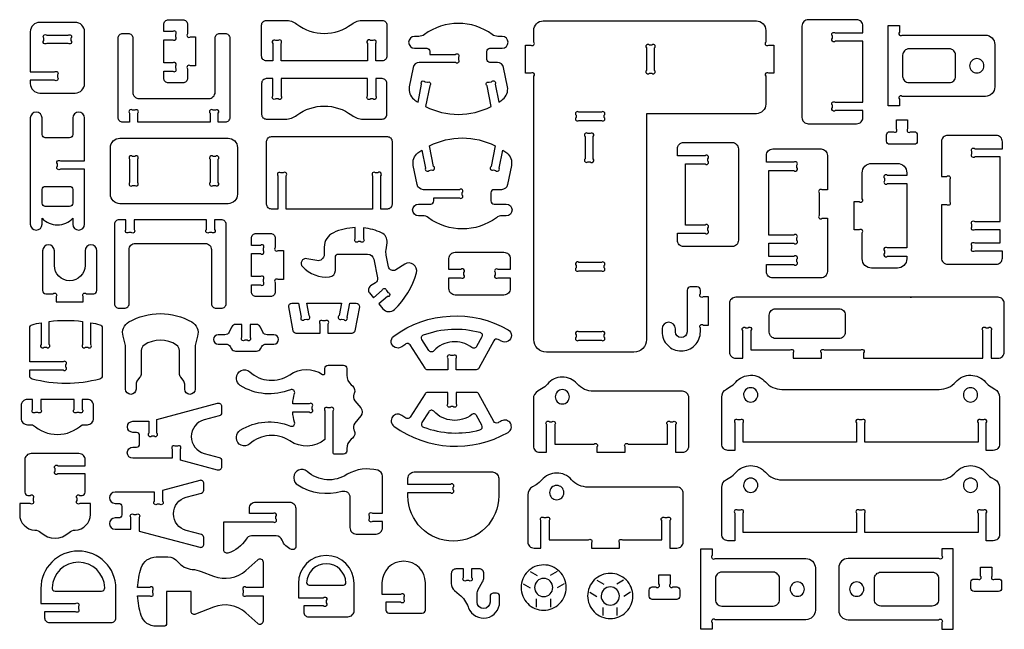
# Model space of a CAD drawing. Extents: x -471 to 979, y -690 to 1124.
# Tile 1 of 2: x -468 to 977, y -690 to 204. Entities that reach past the tile are written whole.
import ezdxf

# ---------------------------------------------------------------- set-up
doc = ezdxf.new("R2010")
doc.units = 0
doc.header["$MEASUREMENT"] = 0
doc.layers.add('KONTUR', color=20, linetype='CONTINUOUS')

msp = doc.modelspace()

# ---------------------------------------------------------------- linework, layer by layer
at = {"layer": 'KONTUR'}
for points in [[(-256.5, 128.4), (-243.4, 128.4, 1), (-239.1, 132.7), (-239.1, 136.2, 1), (-243.4, 140.4), (-256.5, 140.4), (-256.5, 174.3), (-243.4, 174.3, 1), (-239.1, 178.5), (-239.1, 182, 1), (-243.4, 186.3), (-256.5, 186.3), (-256.5, 196.7, -0.414214), (-249.5, 203.6), (-228.7, 203.6, -0.414214), (-221.8, 196.7), (-221.8, 183, 1), (-217.5, 178.7), (-209.8, 178.7), (-209.8, 136), (-217.5, 136, 1), (-221.8, 131.7), (-221.8, 118.1, -0.414214), (-228.7, 111.2), (-249.5, 111.2, -0.414214), (-256.5, 118.1)], [(-106.1, 202.8), (-78, 202.8, -0.16263), (-61.4, 197.2, 0.334097), (19.3, 197.2, -0.16263), (35.9, 202.8), (64, 202.8, -0.414214), (70.9, 195.9), (70.9, 150.4, -0.414214), (64, 143.5), (54.4, 143.5), (54.4, 168.9, 1), (50.2, 173.2), (46.7, 173.2, 1), (42.4, 168.9), (42.4, 143.5), (-84.5, 143.5), (-84.5, 168.9, 1), (-88.8, 173.2), (-92.3, 173.2, 1), (-96.5, 168.9), (-96.5, 143.5), (-106.1, 143.5, -0.414214), (-113, 150.4), (-113, 195.9, -0.414214)], [(769.2, 70.6), (728.8, 70.6, -1), (724.5, 74.8), (724.5, 78.3, -1), (728.8, 82.6), (757.2, 82.6), (769.2, 82.6), (769.2, 172.3), (757.2, 172.3), (728.8, 172.3, -1), (724.5, 176.6), (724.5, 180.1, -1), (728.8, 184.3), (769.2, 184.3), (769.2, 194.5, 0.414214), (760, 203.7), (689.1, 203.7, 0.414214), (679.8, 194.5), (679.8, 60.4, 0.414214), (689.1, 51.1), (760, 51.1, 0.414214), (769.2, 60.4)], [(-438.5, 96.2), (-386.6, 96.2, 0.414214), (-372.8, 110.1), (-372.8, 186, 0.414214), (-386.6, 199.8), (-438.5, 199.8, 0.414214), (-452.4, 186), (-452.4, 127.1), (-416.8, 127.1, -1), (-412.6, 122.9), (-412.6, 119.4, -1), (-416.8, 115.1), (-452.4, 115.1), (-452.4, 110.1, 0.414214)], [(223.9, 76.4), (217.8, 106.9, -1), (221.1, 111.9), (224.5, 112.6, -1), (229.5, 109.2), (234.9, 82.8, 0.016944), (240.8, 87, 0.286808), (247.7, 105.3), (242, 133.5, 0.357001), (232.9, 140.9), (222.1, 140.9, -0.414214), (217.5, 145.5), (217.5, 157.4, -0.414214), (222.1, 162), (240, 162, 1), (240, 179.2), (233.8, 179.2, -0.161246), (225.5, 181.9, 0.331101), (125.8, 181.9, -0.161246), (117.5, 179.2), (111.3, 179.2, 1), (111.3, 162), (129.2, 162, -0.414214), (133.8, 157.4), (133.8, 152.9), (171.4, 152.9, -1), (175.7, 148.6), (175.7, 145.1, -1), (171.4, 140.9), (118.4, 140.9, 0.357001), (109.3, 133.5), (103.7, 105.3, 0.286808), (110.5, 87, 0.016944), (116.5, 82.8), (121.8, 109.2, -1), (126.8, 112.6), (130.2, 111.9, -1), (133.6, 106.9), (127.4, 76.4, 0.237707)], [(451.7, -265.5, -0.414214), (433.2, -284), (304.9, -284, -0.414214), (286.4, -265.5), (286.4, 120.9, 1), (282.2, 125.2), (274.4, 125.2), (274.4, 166.6), (282.2, 166.6, 1), (286.4, 170.9), (286.4, 188.1, -0.414214), (300.2, 202), (612.9, 202, -0.414214), (626.7, 188.1), (626.7, 170.9, 1), (631, 166.6), (638.7, 166.6), (638.7, 125.2), (631, 125.2, 1), (626.7, 120.9), (626.7, 79.7, -0.414214), (612.9, 65.9), (451.7, 65.9)], [(949, 91.3), (827, 91.3, 1), (822.8, 87.1), (822.8, 77.2), (806.3, 77.2), (806.3, 195.1), (822.8, 195.1), (822.8, 185.3, 1), (827, 181.1), (949, 181.1, -0.414214), (962.8, 167.2), (962.8, 105.2, -0.414214)], [(-428.2, 180.9), (-396.9, 180.9, -1), (-392.7, 176.7), (-392.7, 173.2, -1), (-396.9, 168.9), (-428.2, 168.9, -1), (-432.5, 173.2), (-432.5, 176.7, -1)], [(-316.6, 53.5, -0.414214), (-323.6, 60.4), (-323.6, 176.6, -0.414214), (-316.6, 183.5), (-308.9, 183.5, -0.414214), (-302, 176.6), (-302, 97.4, 0.414214), (-292.8, 88.2), (-190.5, 88.2, 0.414214), (-181.2, 97.4), (-181.2, 176.6, -0.414214), (-174.3, 183.5), (-166.6, 183.5, -0.414214), (-159.7, 176.6), (-159.7, 60.4, -0.414214), (-166.6, 53.5), (-176.6, 53.5), (-176.6, 66.6, 1), (-180.8, 70.9), (-184.3, 70.9, 1), (-188.6, 66.6), (-188.6, 53.5), (-294.7, 53.5), (-294.7, 66.6, 1), (-298.9, 70.9), (-302.4, 70.9, 1), (-306.7, 66.6), (-306.7, 53.5)], [(451.7, 162.4), (451.7, 129.4, 1), (455.9, 125.2), (459.4, 125.2, 1), (463.7, 129.4), (463.7, 162.4, 1), (459.4, 166.6), (455.9, 166.6, 1)], [(905.2, 120.6), (905.2, 151.7, 0.414214), (896, 161), (836.8, 161, 0.414214), (827.6, 151.7), (827.6, 120.6, 0.414214), (836.8, 111.4), (896, 111.4, 0.414214)], [(936.4, 146.7, 0.414214), (925.9, 136.2, 0.414214), (936.4, 125.7, 0.414214), (946.8, 136.2, 0.414214)], [(-106.1, 58), (-78, 58, 0.16263), (-61.4, 63.6, -0.334097), (19.3, 63.6, 0.16263), (35.9, 58), (64, 58, 0.414214), (70.9, 64.9), (70.9, 110.3, 0.414214), (64, 117.3), (54.4, 117.3), (54.4, 91.9, -1), (50.2, 87.6), (46.7, 87.6, -1), (42.4, 91.9), (42.4, 117.3), (-84.5, 117.3), (-84.5, 91.9, -1), (-88.8, 87.6), (-92.3, 87.6, -1), (-96.5, 91.9), (-96.5, 117.3), (-106.1, 117.3, 0.414214), (-113, 110.3), (-113, 64.9, 0.414214)], [(-390, 59.6), (-390, 35.2, -0.414214), (-394.7, 30.6), (-430.5, 30.6, -0.414214), (-435.1, 35.2), (-435.1, 59.6, 1), (-452.4, 59.6), (-452.4, -96.2, 1), (-435.1, -96.2), (-435.1, -87.5, 0.435619), (-390, -87.5), (-390, -96.2, 1), (-372.8, -96.2), (-372.8, -15.5), (-408.3, -15.5, -1), (-412.6, -11.2), (-412.6, -7.7, -1), (-408.3, -3.5), (-372.8, -3.5), (-372.8, 59.6, 1)], [(352.6, 56.1), (385.5, 56.1, 1), (389.8, 60.4), (389.8, 63.9, 1), (385.5, 68.1), (352.6, 68.1, 1), (348.3, 63.9), (348.3, 60.4, 1)], [(808.7, 39.4), (814.1, 39.4, 1), (818.4, 43.6), (818.4, 56.9), (834.9, 56.9), (834.9, 43.6, 1), (839.1, 39.4), (844.5, 39.4, -0.414214), (849.1, 34.8), (849.1, 25.6, -0.414214), (844.5, 21), (808.7, 21, -0.414214), (804.1, 25.6), (804.1, 34.8, -0.414214)], [(-334.8, 16.2, -0.414214), (-320.9, 30), (-162.3, 30, -0.414214), (-148.5, 16.2), (-148.5, -52.3, -0.414214), (-162.3, -66.1), (-320.9, -66.1, -0.414214), (-334.8, -52.3)], [(-77.1, -74), (-77.1, -25.1, 1), (-81.4, -20.9), (-84.9, -20.9, 1), (-89.1, -25.1), (-89.1, -74), (-98.7, -74, -0.414214), (-105.6, -67.1), (-105.6, 25.4, -0.414214), (-98.7, 32.3), (71.5, 32.3, -0.414214), (78.4, 25.4), (78.4, -67.1, -0.414214), (71.5, -74), (61.9, -74), (61.9, -25.1, 1), (57.6, -20.9), (54.1, -20.9, 1), (49.9, -25.1), (49.9, -74)], [(229.8, 18.8), (223.6, -11.6, 1), (227, -16.6), (230.4, -17.3, 1), (235.4, -14), (240.7, 12.5, -0.016944), (246.7, 8.3, -0.286808), (253.5, -10.1), (247.9, -38.2, -0.357001), (238.8, -45.6), (228, -45.6, 0.414214), (223.4, -50.2), (223.4, -62.1, 0.414214), (228, -66.7), (245.9, -66.7, -1), (245.9, -83.9), (239.7, -83.9, 0.161246), (231.4, -86.7, -0.331101), (131.7, -86.7, 0.161246), (123.4, -83.9), (117.2, -83.9, -1), (117.2, -66.7), (135.1, -66.7, 0.414214), (139.7, -62.1), (139.7, -57.6), (177.3, -57.6, 1), (181.5, -53.4), (181.5, -49.9, 1), (177.3, -45.6), (124.3, -45.6, -0.357001), (115.2, -38.2), (109.5, -10.1, -0.286808), (116.4, 8.3, -0.016944), (122.3, 12.5), (127.7, -14, 1), (132.7, -17.3), (136.1, -16.6, 1), (139.4, -11.6), (133.3, 18.8, -0.237707)], [(361.6, 32.5), (361.6, -0.5, 1), (365.8, -4.7), (369.3, -4.7, 1), (373.6, -0.5), (373.6, 32.5, 1), (369.3, 36.7), (365.8, 36.7, 1)], [(970.6, -104.3), (933.5, -104.3, -1), (929.3, -100), (929.3, -96.5, -1), (933.5, -92.3), (970.6, -92.3), (970.6, 2.5), (950, 2.5), (933.5, 2.5, -1), (929.3, 6.8), (929.3, 10.3, -1), (933.5, 14.5), (974, 14.5), (974, 24.7, 0.414214), (964.8, 34), (893.8, 34, 0.414214), (884.6, 24.7), (884.6, -26.1), (892.3, -26.1, -1), (896.6, -30.4), (896.6, -63.3, -1), (892.3, -67.6), (884.6, -67.6), (884.6, -145.8, 0.414214), (893.8, -155), (964.8, -155, 0.414214), (974, -145.8), (974, -135.6), (933.5, -135.6, -1), (929.3, -131.4), (929.3, -127.8, -1), (933.5, -123.6), (950, -123.6), (970.6, -123.6)], [(497.2, -109.5), (537.6, -109.5, 1), (541.9, -105.3), (541.9, -101.8, 1), (537.6, -97.5), (521.2, -97.5), (509.2, -97.5), (509.2, -7.8), (521.2, -7.8), (537.6, -7.8, 1), (541.9, -3.6), (541.9, -0.1, 1), (537.6, 4.2), (497.2, 4.2), (497.2, 14.4, -0.414214), (506.4, 23.6), (577.4, 23.6, -0.414214), (586.6, 14.4), (586.6, -119.7, -0.414214), (577.4, -129), (506.4, -129, -0.414214), (497.2, -119.7)], [(-306.7, -0.9), (-306.7, -35.2, 1), (-302.4, -39.4), (-298.9, -39.4, 1), (-294.7, -35.2), (-294.7, -0.9, 1), (-298.9, 3.3), (-302.4, 3.3, 1)], [(-188.6, -0.9), (-188.6, -35.2, 1), (-184.3, -39.4), (-180.8, -39.4, 1), (-176.6, -35.2), (-176.6, -0.9, 1), (-180.8, 3.3), (-184.3, 3.3, 1)], [(631.1, -124.2), (668.1, -124.2, 1), (672.4, -119.9), (672.4, -116.4, 1), (668.1, -112.2), (631.1, -112.2), (631.1, -17.4), (651.7, -17.4), (668.1, -17.4, 1), (672.4, -13.1), (672.4, -9.6, 1), (668.1, -5.4), (627.7, -5.4), (627.7, 4.8, -0.414214), (636.9, 14.1), (707.8, 14.1, -0.414214), (717.1, 4.8), (717.1, -46), (709.3, -46, 1), (705.1, -50.3), (705.1, -83.2, 1), (709.3, -87.5), (717.1, -87.5), (717.1, -165.7, -0.414214), (707.8, -174.9), (636.9, -174.9, -0.414214), (627.7, -165.7), (627.7, -155.5), (668.1, -155.5, 1), (672.4, -151.2), (672.4, -147.7, 1), (668.1, -143.5), (651.7, -143.5), (631.1, -143.5)], [(756.2, -63.1), (764, -63.1, 1), (768.2, -58.9), (768.2, -20.9, -0.414214), (782.1, -7), (819.8, -7, -0.414214), (833.6, -20.9), (833.6, -24.6), (805.2, -24.6, 1), (800.9, -28.9), (800.9, -32.4, 1), (805.2, -36.6), (833.6, -36.6), (833.6, -131.1), (805.2, -131.1, 1), (800.9, -135.4), (800.9, -138.9, 1), (805.2, -143.1), (833.6, -143.1), (833.6, -146.9, -0.414214), (819.8, -160.7), (782.1, -160.7, -0.414214), (768.2, -146.9), (768.2, -108.8, 1), (764, -104.6), (756.2, -104.6)], [(-430.5, -70, -0.414214), (-435.1, -65.4), (-435.1, -45.3, -0.414214), (-430.5, -40.7), (-394.7, -40.7, -0.414214), (-390, -45.3), (-390, -65.4, -0.414214), (-394.7, -70)], [(-322.1, -89.6, 0.414214), (-329, -96.5), (-329, -212.6, 0.414214), (-322.1, -219.5), (-314.4, -219.5, 0.414214), (-307.4, -212.6), (-307.4, -133.5, -0.414214), (-298.2, -124.3), (-195.9, -124.3, -0.414214), (-186.7, -133.5), (-186.7, -212.6, 0.414214), (-179.7, -219.5), (-172, -219.5, 0.414214), (-165.1, -212.6), (-165.1, -96.5, 0.414214), (-172, -89.6), (-182, -89.6), (-182, -104, -1), (-186.2, -108.3), (-189.7, -108.3, -1), (-194, -104), (-194, -89.6), (-300.1, -89.6), (-300.1, -104, -1), (-304.3, -108.3), (-307.8, -108.3, -1), (-312.1, -104), (-312.1, -89.6)], [(71, -123.3, 0.327736), (63.1, -108.9, 0.082502), (36.5, -101.5), (36.5, -117.5, -1), (32.2, -121.7), (28.7, -121.7, -1), (24.5, -117.5), (24.5, -101.1, 0.098873), (-7.7, -108.7, 0.293434), (-21.2, -129.7), (-21.2, -140.6, -0.470319), (-32.1, -149.6), (-46.8, -146.8, 0.725517), (-53.2, -158.4, 0.232505), (-13.2, -173.5, 0.386628), (-4.8, -164.3), (-4.8, -144.7, -0.414214), (-0.2, -140), (42.5, -140, -0.356602), (51.5, -147.4), (57.1, -175, -0.310333), (54.1, -182.2), (46.9, -186.8, 0.45464), (45.3, -197.1), (51.2, -204), (64.1, -193.1, -1), (70.1, -193.6), (72.4, -196.3, -1), (71.9, -202.3), (59, -213.2), (65.1, -220.4, 0.429009), (81.8, -221.4, 0.137809), (114.2, -167.7, 0.686905), (96.9, -154.9), (83.9, -163.2, -0.526329), (73.3, -158.7), (69.8, -141.5, -0.083534), (69.6, -133.9)], [(-127.8, -185), (-114.7, -185, 1), (-110.4, -180.8), (-110.4, -177.3, 1), (-114.7, -173), (-127.8, -173), (-127.8, -139.2), (-114.7, -139.2, 1), (-110.4, -134.9), (-110.4, -131.4, 1), (-114.7, -127.2), (-127.8, -127.2), (-127.8, -116.8, -0.414214), (-120.9, -109.9), (-100, -109.9, -0.414214), (-93.1, -116.8), (-93.1, -130.5, 1), (-88.8, -134.7), (-81.1, -134.7), (-81.1, -177.5), (-88.8, -177.5, 1), (-93.1, -181.7), (-93.1, -195.4, -0.414214), (-100, -202.3), (-120.9, -202.3, -0.414214), (-127.8, -195.4)], [(-417.1, -156.6), (-417.1, -135.1, 1), (-434.3, -135.1), (-434.3, -193.6, 0.414214), (-429.7, -198.2), (-418.7, -198.2, -1), (-414.4, -202.4), (-414.4, -210.2), (-374.6, -210.2), (-374.6, -202.4, -1), (-370.4, -198.2), (-359.3, -198.2, 0.414214), (-354.7, -193.6), (-354.7, -135.1, 1), (-372, -135.1), (-372, -156.6, -1)], [(242.5, -200.1), (171, -200.1, -0.414214), (161.8, -190.8), (161.8, -174.7), (179.5, -174.7, 1), (183.8, -170.4), (183.8, -166.9, 1), (179.5, -162.7), (161.8, -162.7), (161.8, -146.5, -0.414214), (171, -137.3), (242.5, -137.3, -0.414214), (251.8, -146.5), (251.8, -162.7), (234, -162.7, 1), (229.7, -166.9), (229.7, -170.4, 1), (234, -174.7), (251.8, -174.7), (251.8, -190.8, -0.414214)], [(352.6, -164.4), (385.5, -164.4, 1), (389.8, -160.2), (389.8, -156.7, 1), (385.5, -152.4), (352.6, -152.4, 1), (348.3, -156.7), (348.3, -160.2, 1)], [(494.1, -249.7, 1), (474.6, -249.7), (474.6, -253.9, 0.414214), (502.7, -282.1, 0.414214), (530.8, -253.9), (530.8, -248.4, -1), (535.1, -244.2), (542.8, -244.2), (542.8, -202.7), (535.1, -202.7, -1), (530.8, -198.4), (530.8, -192.9, 0.414214), (526.2, -188.3), (515.9, -188.3, 0.414214), (511.3, -192.9), (511.3, -253.9, -1), (494.1, -253.9)], [(23.9, -252.6, -0.361445), (19.3, -256.3), (-15.4, -256.3), (-15.4, -242.3, 1), (-19.6, -238.1), (-23.1, -238.1, 1), (-27.4, -242.3), (-27.4, -256.3), (-62.1, -256.3, -0.361445), (-66.6, -252.6), (-73.1, -217.4, -0.469028), (-68.6, -211.9), (-59, -211.9), (-55.2, -232.5, 1), (-50.3, -235.9), (-46.8, -235.3, 1), (-43.4, -230.3), (-46.8, -211.9), (4.1, -211.9), (0.7, -230.3, 1), (4.1, -235.3), (7.5, -235.9, 1), (12.5, -232.5), (16.3, -211.9), (25.8, -211.9, -0.469028), (30.4, -217.4)], [(605, -280.7), (662.6, -280.7, -1), (666.9, -284.9), (666.9, -292.7), (708.4, -292.7), (708.4, -284.9, -1), (712.6, -280.7), (766, -280.7, -1), (770.3, -284.9), (770.3, -292.7), (886.7, -292.7), (945.3, -292.7), (945.3, -252.2, -1), (949.6, -248), (953.1, -248, -1), (957.3, -252.2), (957.3, -292.7), (967.5, -292.7, 0.414214), (976.7, -283.5), (976.7, -212.5, 0.414214), (967.5, -203.3), (582.8, -203.3, 0.414214), (573.5, -212.5), (573.5, -283.5, 0.414214), (582.8, -292.7), (593, -292.7), (593, -252.2, -1), (597.2, -248), (600.7, -248, -1), (605, -252.2)], [(-307.7, -239.6, -0.267035), (-215.5, -239.6, -0.33993), (-206.9, -260.4), (-210.5, -274), (-210.5, -338.1, -1), (-225.9, -338.1), (-225.9, -330.9, 0.173888), (-228, -325), (-231.5, -320.7, -0.173888), (-233.7, -314.9), (-233.7, -281.3, 0.254451), (-237.9, -273.5, 0.295226), (-285.3, -273.5, 0.254451), (-289.5, -281.3), (-289.5, -314.9, -0.173888), (-291.6, -320.7), (-295.2, -325, 0.173888), (-297.3, -330.9), (-297.3, -338.1, -1), (-312.6, -338.1), (-312.6, -274), (-316.3, -260.4, -0.33993)], [(81.1, -260.3, -0.296281), (248.6, -251.1, -1), (238.9, -267.9, 0.010719), (233.9, -265.2, 0.409028), (227.7, -267.1), (205.9, -307.3, -0.275451), (201.9, -309.7), (172.3, -309.7), (172.3, -293.1, 1), (168, -288.9), (164.5, -288.9, 1), (160.3, -293.1), (160.3, -309.7), (130.7, -309.7, -0.256138), (126.8, -307.6), (104.9, -273.3, 0.41701), (98.5, -271.9, 0.01351), (92.5, -276, -1)], [(734.1, -263.8), (641.1, -263.8, -0.414214), (631.9, -254.6), (631.9, -229.4, -0.414214), (641.1, -220.2), (734.1, -220.2, -0.414214), (743.4, -229.4), (743.4, -254.6, -0.414214)], [(-453.3, -252.6), (-453.3, -248.2, -0.339868), (-449.8, -243.7, -0.017741), (-436.5, -240.7), (-436.5, -272.6, 1), (-432.2, -276.8), (-428.7, -276.8, 1), (-424.5, -272.6), (-424.5, -238.8, -0.063321), (-375.7, -238.8), (-375.7, -272.6, 1), (-371.5, -276.8), (-368, -276.8, 1), (-363.7, -272.6), (-363.7, -240.7, -0.017741), (-350.3, -243.7, -0.339868), (-346.9, -248.2), (-346.9, -318.8, -0.339868), (-350.3, -323.3, -0.130898), (-449.8, -323.3, -0.339868), (-453.3, -318.8), (-453.3, -310), (-404.3, -310, 1), (-400.1, -305.7), (-400.1, -302.2, 1), (-404.3, -298), (-453.3, -298)], [(-159.2, -275.4), (-157.2, -278.8, 0.267949), (-151.2, -282.2), (-120.5, -282.2, 0.267949), (-114.5, -278.8), (-112.6, -275.4, -0.267949), (-106.6, -272), (-95, -272, 1), (-95, -258.4), (-104.9, -258.4, -0.288239), (-111.2, -254.5), (-114.8, -247.1, 0.288239), (-121, -243.2), (-129.9, -243.2), (-129.9, -262.1, -1), (-134.1, -266.3), (-137.6, -266.3, -1), (-141.9, -262.1), (-141.9, -243.2), (-150.7, -243.2, 0.288239), (-157, -247.1), (-160.6, -254.5, -0.288239), (-166.8, -258.4), (-176.7, -258.4, 1), (-176.7, -272), (-165.2, -272, -0.267949)], [(207.4, -254.8, -0.483161), (210.2, -261.5), (202.5, -275.7, -0.46149), (195.6, -277.2, 0.387543), (139.6, -282, -0.491578), (132.3, -281.3), (122.2, -265.5, -0.476222), (124.5, -258.7, -0.158028)], [(352.6, -266.2), (385.5, -266.2, 1), (389.8, -261.9), (389.8, -258.4, 1), (385.5, -254.2), (352.6, -254.2, 1), (348.3, -258.4), (348.3, -261.9, 1)], [(11.9, -425.5), (11.9, -428.9, -0.414214), (7.3, -433.6), (-5.7, -433.6, -0.414214), (-8, -431.3), (-8, -369.9, 1), (-12.2, -365.6), (-15.7, -365.6, 1), (-20, -369.9), (-20, -412.1, -0.33145), (-71.6, -414.1, 0.343881), (-130.5, -418.5, -0.650317), (-149.8, -409.9), (-149.8, -408.2, -0.258498), (-144.4, -398.4, -0.242557), (-70.8, -392.3, 0.631373), (-64.6, -386.7, -0.05204), (-67.4, -371.6), (-43, -371.6, 1), (-38.8, -367.4), (-38.8, -363.9, 1), (-43, -359.6), (-67.4, -359.6, -0.05204), (-64.6, -344.5, 0.631373), (-70.8, -338.9, -0.242557), (-144.4, -332.8, -0.258498), (-149.8, -323), (-149.8, -321.3, -0.650317), (-130.5, -312.8, 0.343881), (-71.6, -317.1, -0.303388), (-23.5, -316.5, 0.595263), (-20, -314.6), (-20, -307.8, -0.414214), (-15.3, -303.2), (7.3, -303.2, -0.414214), (11.9, -307.8), (11.9, -317.7, 0.222745), (18.6, -331.9), (20.4, -333.5, -0.341843), (22.9, -344.5), (22.5, -345.3, 0.29127), (23.7, -355.1), (32.5, -365.7, -0.360967), (32.5, -377.5), (23.7, -388.1, 0.29127), (22.5, -398), (22.9, -398.7, -0.341843), (20.4, -409.8), (18.6, -411.3, 0.222745)], [(571.3, -428, -0.414214), (562.1, -418.7), (562.1, -350, -0.267949), (569, -338), (574.2, -334.9, 0.085844), (582.7, -327.9, -0.457549), (626.3, -327.5, 0.215842), (650.5, -338.5), (881.2, -338.5, 0.215842), (905.5, -327.5, -0.457549), (949.1, -327.9, 0.085844), (957.6, -334.9), (962.8, -338, -0.267949), (969.7, -350), (969.7, -418.7, -0.414214), (960.5, -428), (950.3, -428), (950.3, -387.5, 1), (946, -383.2), (942.5, -383.2, 1), (938.3, -387.5), (938.3, -416), (771.9, -416), (771.9, -387.5, 1), (767.6, -383.2), (764.1, -383.2, 1), (759.9, -387.5), (759.9, -416), (593.5, -416), (593.5, -387.5, 1), (589.2, -383.2), (585.7, -383.2, 1), (581.5, -387.5), (581.5, -428)], [(309.4, -386), (312.9, -386, -1), (317.1, -390.2), (317.1, -418.7), (374.8, -418.7, -1), (379, -422.9), (379, -430.7), (420.5, -430.7), (420.5, -422.9, -1), (424.8, -418.7), (482.4, -418.7), (482.4, -390.2, -1), (486.7, -386), (490.2, -386, -1), (494.4, -390.2), (494.4, -430.7), (504.6, -430.7, 0.414214), (513.8, -421.5), (513.8, -350.5, 0.414214), (504.6, -341.3), (374.2, -341.3, -0.215842), (349.9, -330.3, 0.457549), (306.3, -330.6, -0.085844), (297.8, -337.7), (292.6, -340.7, 0.267949), (285.7, -352.7), (285.7, -421.5, 0.414214), (294.9, -430.7), (305.1, -430.7), (305.1, -390.2, -1)], [(81.1, -392.3, 0.296281), (248.6, -401.5, 1), (238.9, -384.7, -0.010719), (233.9, -387.4, -0.409028), (227.7, -385.5), (205.9, -345.3, 0.275451), (201.9, -342.9), (172.3, -342.9), (172.3, -359.5, -1), (168, -363.7), (164.5, -363.7, -1), (160.3, -359.5), (160.3, -342.9), (130.7, -342.9, 0.256138), (126.8, -345), (104.9, -379.3, -0.41701), (98.5, -380.7, -0.01351), (92.5, -376.6, 1)], [(328.3, -338.8, 0.414214), (317.8, -349.3, 0.414214), (328.3, -359.8, 0.414214), (338.7, -349.3, 0.414214)], [(604.6, -336.1, 0.414214), (594.1, -346.6, 0.414214), (604.6, -357, 0.414214), (615.1, -346.6, 0.414214)], [(927.1, -336.1, 0.414214), (916.7, -346.6, 0.414214), (927.1, -357, 0.414214), (937.6, -346.6, 0.414214)], [(-456.6, -390.3), (-449, -390.3, 0.389467), (-376.2, -390.3), (-368.7, -390.3, 0.414214), (-359.5, -381), (-359.5, -362.5, 0.414214), (-368.7, -353.3), (-376.2, -353.3), (-376.2, -368, -1), (-380.5, -372.2), (-384, -372.2, -1), (-388.2, -368), (-388.2, -353.3), (-437, -353.3), (-437, -368, -1), (-441.3, -372.2), (-444.8, -372.2, -1), (-449, -368), (-449, -353.3), (-456.6, -353.3, 0.414214), (-465.8, -362.5), (-465.8, -381, 0.414214)], [(-278.6, -385.2), (-278.6, -402.5, 1), (-274.3, -406.7), (-270.8, -406.7, 1), (-266.6, -402.5), (-266.6, -382.6), (-177.5, -358.7, -0.493145), (-171.7, -363.2), (-171.7, -372.8, -0.339454), (-175.2, -377.3), (-197.3, -383.2, 0.767327), (-197.3, -432.3), (-175.2, -438.2, -0.339454), (-171.7, -442.7), (-171.7, -452.3, -0.493145), (-177.5, -456.8), (-232.1, -442.1), (-232.1, -426.3, 1), (-236.4, -422), (-239.9, -422, 1), (-244.1, -426.3), (-244.1, -439.6), (-301.8, -439.6, -1), (-301.8, -423.1), (-296.6, -423.1, 0.414214), (-292, -418.5), (-292, -406.3, 0.414214), (-296.6, -401.6), (-301.8, -401.6, -1), (-301.8, -385.2)], [(207.4, -397.8, 0.483161), (210.2, -391.1), (202.5, -376.9, 0.46149), (195.6, -375.4, -0.387543), (139.6, -370.6, 0.491578), (132.3, -371.3), (122.2, -387, 0.476222), (124.5, -393.8, 0.158028)], [(-436.8, -548.5, 0.390295), (-395.4, -548.5, -0.179271), (-386.5, -544.9, 0.404093), (-364.2, -521.8), (-364.2, -505.9), (-379.6, -505.9, -1), (-383.8, -501.7), (-383.8, -498.2, -1), (-379.6, -493.9), (-376.4, -493.9, 0.414214), (-371.8, -489.3), (-371.8, -462.5), (-411.9, -462.5, -1), (-416.1, -458.2), (-416.1, -454.7, -1), (-411.9, -450.5), (-371.8, -450.5), (-371.8, -441.8, 0.414214), (-381, -432.6), (-451.2, -432.6, 0.414214), (-460.4, -441.8), (-460.4, -489.3, 0.414214), (-455.8, -493.9), (-452.6, -493.9, -1), (-448.4, -498.2), (-448.4, -501.7, -1), (-452.6, -505.9), (-468, -505.9), (-468, -521.8, 0.404093), (-445.7, -544.9, -0.179271)], [(55.1, -550.6, 0.414214), (64.3, -541.3), (64.3, -532.1), (49.8, -532.1, -1), (45.5, -527.9), (45.5, -524.4, -1), (49.8, -520.1), (64.3, -520.1), (64.3, -466, 0.342082), (57.4, -457.1, 0.194861), (12.7, -463, -0.343881), (-46.2, -458.7, 0.650317), (-65.5, -467.3), (-65.5, -468.9, 0.258498), (-60.1, -478.7, 0.212615), (4.8, -487.9, -0.498511), (16.6, -496.7), (16.6, -541.3, 0.414214), (25.8, -550.6)], [(101.7, -489.9), (164, -489.9, 1), (168.3, -485.6), (168.3, -482.1, 1), (164, -477.9), (101.7, -477.9), (101.7, -468.9, -0.414214), (110.9, -459.6), (225.6, -459.6, -0.414214), (234.9, -468.9), (234.9, -494.6, -1), (101.7, -494.6)], [(308.9, -559.3), (366.5, -559.3, -1), (370.8, -563.6), (370.8, -571.3), (412.3, -571.3), (412.3, -563.6, -1), (416.5, -559.3), (474.2, -559.3), (474.2, -530.9, -1), (478.4, -526.6), (481.9, -526.6, -1), (486.2, -530.9), (486.2, -571.3), (496.4, -571.3, 0.414214), (505.6, -562.1), (505.6, -491.1, 0.414214), (496.4, -481.9), (366, -481.9, -0.215842), (341.7, -470.9, 0.457549), (298.1, -471.3, -0.085844), (289.6, -478.3), (284.4, -481.3, 0.267949), (277.5, -493.3), (277.5, -562.1, 0.414214), (286.7, -571.3), (296.9, -571.3), (296.9, -530.9, -1), (301.1, -526.6), (304.6, -526.6, -1), (308.9, -530.9)], [(571.3, -560.5, -0.414214), (562.1, -551.3), (562.1, -482.5, -0.267949), (569, -470.5), (574.2, -467.5, 0.085844), (582.7, -460.5, -0.457549), (626.3, -460.1, 0.215842), (650.5, -471.1), (881.2, -471.1, 0.215842), (905.5, -460.1, -0.457549), (949.1, -460.5, 0.085844), (957.6, -467.5), (962.8, -470.5, -0.267949), (969.7, -482.5), (969.7, -551.3, -0.414214), (960.5, -560.5), (950.3, -560.5), (950.3, -520.1, 1), (946, -515.8), (942.5, -515.8, 1), (938.3, -520.1), (938.3, -548.5), (771.9, -548.5), (771.9, -520.1, 1), (767.6, -515.8), (764.1, -515.8, 1), (759.9, -520.1), (759.9, -548.5), (593.5, -548.5), (593.5, -520.1, 1), (589.2, -515.8), (585.7, -515.8, 1), (581.5, -520.1), (581.5, -560.5)], [(-304.8, -543.6), (-304.8, -526.3, -1), (-300.5, -522), (-297, -522, -1), (-292.8, -526.3), (-292.8, -546.2), (-203.7, -570, 0.493145), (-197.9, -565.6), (-197.9, -555.9, 0.339454), (-201.3, -551.5), (-223.5, -545.5, -0.767327), (-223.5, -496.5), (-201.3, -490.6, 0.339454), (-197.9, -486.1), (-197.9, -476.5, 0.493145), (-203.7, -472), (-258.3, -486.6), (-258.3, -502.5, -1), (-262.6, -506.7), (-266.1, -506.7, -1), (-270.3, -502.5), (-270.3, -489.2), (-328, -489.2, 1), (-328, -505.7), (-322.8, -505.7, -0.414214), (-318.2, -510.3), (-318.2, -522.5, -0.414214), (-322.8, -527.1), (-328, -527.1, 1), (-328, -543.6)], [(604.6, -468.7, 0.414214), (594.1, -479.1, 0.414214), (604.6, -489.6, 0.414214), (615.1, -479.1, 0.414214)], [(927.1, -468.7, 0.414214), (916.7, -479.1, 0.414214), (927.1, -489.6, 0.414214), (937.6, -479.1, 0.414214)], [(320, -479.4, 0.414214), (309.5, -489.9, 0.414214), (320, -500.4, 0.414214), (330.5, -489.9, 0.414214)], [(-62.9, -569, -0.523785), (-69.1, -573.3, -0.215477), (-83, -559.5, 0.311559), (-91.6, -553.5), (-128, -553.5, 0.26463), (-135.9, -558.1, -0.192172), (-162.5, -578.5, -0.49737), (-168.4, -574.1), (-168.4, -532.7), (-96.2, -532.7, 1), (-91.9, -528.4), (-91.9, -524.9, 1), (-96.2, -520.7), (-131, -520.7), (-131, -512.9, -0.414214), (-121.8, -503.7), (-72.1, -503.7, -0.414214), (-62.9, -512.9)], [(-431.4, -673.7, 0.414214), (-424.4, -680.6), (-333.7, -680.6, 0.414214), (-326.8, -673.7), (-326.8, -630.6, 1), (-436.9, -630.6), (-436.9, -652.6), (-386.1, -652.6, -1), (-381.9, -656.8), (-381.9, -660.3, -1), (-386.1, -664.6), (-431.4, -664.6)], [(685.7, -676.3), (552.3, -676.3, 1), (548, -680.5), (548, -690.4), (531.5, -690.4), (531.5, -572.4), (548, -572.4), (548, -582.3, 1), (552.3, -586.5), (685.7, -586.5, -0.414214), (699.5, -600.4), (699.5, -662.4, -0.414214)], [(747.5, -676.3), (880.9, -676.3, -1), (885.1, -680.5), (885.1, -690.4), (901.6, -690.4), (901.6, -572.4), (885.1, -572.4), (885.1, -582.3, -1), (880.9, -586.5), (747.5, -586.5, 0.414214), (733.7, -600.4), (733.7, -662.4, 0.414214)], [(-420.5, -629.4, 0.4236), (-415.9, -634.2), (-347.8, -634.2, 0.4236), (-343.2, -629.4, 0.968558)], [(-110.8, -629.1), (-135.6, -629.1, 1), (-139.9, -633.4), (-139.9, -636.9, 1), (-135.6, -641.1), (-110.8, -641.1), (-110.8, -678.6, -0.647905), (-118.5, -682), (-136, -666.4, 0.282198), (-183.5, -657.8), (-210.1, -668.2, -0.527677), (-216.4, -663.9), (-216.4, -635.1), (-252.4, -635.1), (-252.4, -681.4, -0.414214), (-257, -686), (-267.6, -686, -0.324633), (-289.6, -670.1, -0.065576), (-295, -641.1), (-277.1, -641.1, 1), (-272.8, -636.9), (-272.8, -633.4, 1), (-277.1, -629.1), (-295, -629.1, -0.065576), (-289.6, -600.2, -0.324633), (-267.6, -584.3), (-250.4, -584.3, -0.228179), (-236, -591.2, 0.208491), (-214.8, -602.5, -0.074187), (-201.5, -605.5), (-183.5, -612.5, 0.282198), (-136, -603.9), (-118.5, -588.3, -0.647905), (-110.8, -591.7)], [(-59.1, -644), (-22.4, -644, -1), (-18.1, -648.2), (-18.1, -651.7, -1), (-22.4, -656), (-51.3, -656), (-51.3, -665.1, 0.414214), (-44.4, -672), (13.6, -672, 0.414214), (22.8, -662.8), (22.8, -623, 1), (-59.1, -623)], [(63.6, -638.8), (91.2, -638.8, -1), (95.5, -643), (95.5, -646.5, -1), (91.2, -650.8), (69.3, -650.8), (69.3, -662.2, 0.414214), (73.9, -666.8), (122.7, -666.8, 0.414214), (127.3, -662.2), (127.3, -622.4, 1), (63.6, -622.4)], [(-46.9, -622, 0.4236), (-43.4, -625.6), (7.2, -625.6, 0.4236), (10.6, -622, 0.968558)], [(190.1, -657.5), (190.8, -659.2, 0.825341), (236.2, -650.4), (236.2, -642.1, 0.414214), (231.6, -637.5), (226.8, -637.5, 0.414214), (222.2, -642.1), (222.2, -650.4, -1), (203.1, -650.4), (203.1, -638.7, -0.131652), (204.9, -631.8), (211.3, -620.8, 0.131652), (213.2, -613.9), (213.2, -608.7, 0.414214), (206.2, -601.8), (195.2, -601.8), (195.2, -614.4, -1), (191, -618.7), (187.5, -618.7, -1), (183.2, -614.4), (183.2, -601.8), (172.2, -601.8, 0.414214), (165.3, -608.7), (165.3, -623, 0.220517), (170.2, -633.6), (177.1, -639.4, -0.122252)], [(300.8, -595.9, 0.414214), (267.7, -629.1, 0.414214), (300.8, -662.3, 0.414214), (334, -629.1, 0.414214)], [(646.9, -647), (646.9, -615.9, 0.414214), (637.6, -606.6), (562.1, -606.6, 0.414214), (552.8, -615.9), (552.8, -647, 0.414214), (562.1, -656.2), (637.6, -656.2, 0.414214)], [(786.3, -647), (786.3, -615.9, -0.414214), (795.5, -606.6), (871.1, -606.6, -0.414214), (880.3, -615.9), (880.3, -647, -0.414214), (871.1, -656.2), (795.5, -656.2, -0.414214)], [(932.4, -616.6), (937.8, -616.6, 1), (942, -612.3), (942, -599), (958.5, -599), (958.5, -612.3, 1), (962.8, -616.6), (968.2, -616.6, -0.414214), (972.8, -621.2), (972.8, -630.4, -0.414214), (968.2, -635), (932.4, -635, -0.414214), (927.8, -630.4), (927.8, -621.2, -0.414214)], [(300.8, -615.7, 0.414214), (287.5, -629.1, 0.414214), (300.8, -642.4, 0.414214), (314.2, -629.1, 0.414214)], [(398.6, -608.3, 0.414214), (365.4, -641.5, 0.414214), (398.6, -674.7, 0.414214), (431.7, -641.5, 0.414214)], [(460.2, -628.2), (465.6, -628.2, 1), (469.9, -623.9), (469.9, -610.6), (486.4, -610.6), (486.4, -623.9, 1), (490.6, -628.2), (496, -628.2, -0.414214), (500.6, -632.8), (500.6, -641.9, -0.414214), (496, -646.6), (460.2, -646.6, -0.414214), (455.6, -641.9), (455.6, -632.8, -0.414214)], [(673, -620.9, 0.414214), (662.5, -631.4, 0.414214), (673, -641.9, 0.414214), (683.5, -631.4, 0.414214)], [(760.1, -620.9, 0.414214), (749.7, -631.4, 0.414214), (760.1, -641.9, 0.414214), (770.6, -631.4, 0.414214)], [(398.6, -628.2, 0.414214), (385.2, -641.5, 0.414214), (398.6, -654.9, 0.414214), (411.9, -641.5, 0.414214)]]:
    msp.add_lwpolyline(points, format="xyb", close=True, dxfattribs=at)
for points in [[(838.5, -203.2, 0.014798), (840.4, -203.3)], [(-233.7, -281.3, 0.254451), (-237.9, -273.5)]]:
    msp.add_lwpolyline(points, format="xyb", dxfattribs=at)
for points in [[(281.2, -605.8), (291.4, -611.7)], [(320.5, -605.8), (310.2, -611.7)], [(378.9, -618.2), (389.1, -624.1)], [(418.2, -618.2), (408, -624.1)], [(270.8, -623.7), (281.1, -629.6)], [(330.8, -623.7), (320.6, -629.6)], [(290.5, -657.7), (290.5, -645.9)], [(311.2, -657.7), (311.2, -645.9)], [(368.6, -636.1), (378.8, -642.1)], [(428.5, -636.1), (418.3, -642.1)], [(388.2, -670.2), (388.2, -658.4)], [(408.9, -670.2), (408.9, -658.4)]]:
    msp.add_lwpolyline(points, dxfattribs=at)

doc.saveas('drawing.dxf')
